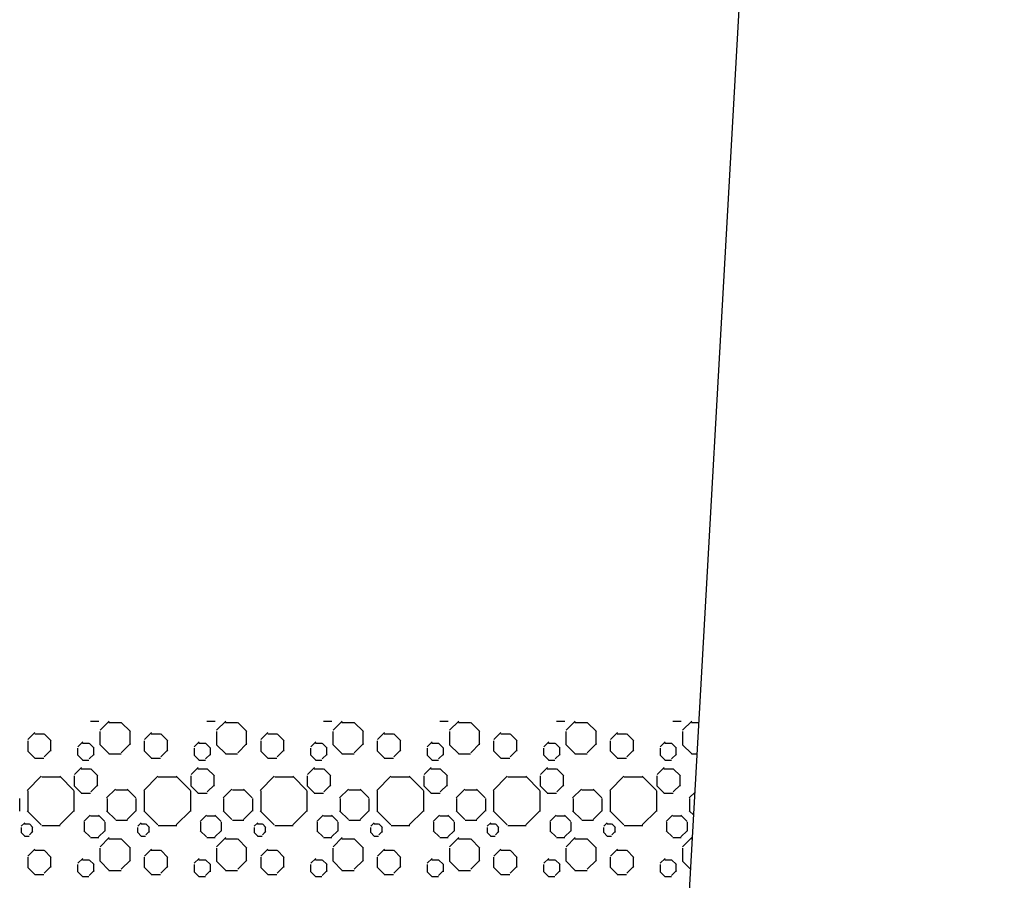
# Model space of a CAD drawing. Header units: inches. Extents: x 1837 to 2195, y 8687 to 9001.
# Tile 8 of 11: x 1932 to 1953, y 8825 to 8843. Entities that reach past the tile are written whole.
import ezdxf

# ---------------------------------------------------------------- set-up
doc = ezdxf.new("R2010")
doc.units = ezdxf.units.IN
doc.header["$MEASUREMENT"] = 0
doc.layers.add('S-DETL-LW07-PATT', color=2, linetype='CONTINUOUS')
doc.layers.add('S-DETL-LW20', color=1, linetype='CONTINUOUS')

msp = doc.modelspace()

# ---------------------------------------------------------------- linework, layer by layer
at = {"layer": 'S-DETL-LW07-PATT'}
for p, q in [((1933.203, 8827.95), (1933.382, 8827.95)), ((1933.41, 8827.753), (1933.606, 8827.949)), ((1935.703, 8827.95), (1935.882, 8827.95)), ((1935.91, 8827.753), (1936.106, 8827.949)), ((1938.203, 8827.95), (1938.382, 8827.95)), ((1938.41, 8827.753), (1938.606, 8827.949)), ((1940.703, 8827.95), (1940.882, 8827.95)), ((1940.91, 8827.753), (1941.106, 8827.949)), ((1943.203, 8827.95), (1943.382, 8827.95)), ((1943.41, 8827.753), (1943.606, 8827.949)), ((1945.703, 8827.95), (1945.882, 8827.95)), ((1945.91, 8827.753), (1946.106, 8827.949)), ((1933.405, 8827.726), (1933.405, 8827.441)), ((1933.601, 8827.922), (1933.859, 8827.922)), ((1934.06, 8827.726), (1933.864, 8827.922)), ((1934.055, 8827.441), (1934.055, 8827.726)), ((1935.905, 8827.726), (1935.905, 8827.441)), ((1936.101, 8827.922), (1936.359, 8827.922)), ((1936.56, 8827.726), (1936.364, 8827.922)), ((1936.555, 8827.441), (1936.555, 8827.726)), ((1938.405, 8827.726), (1938.405, 8827.441)), ((1938.601, 8827.922), (1938.859, 8827.922)), ((1939.06, 8827.726), (1938.864, 8827.922)), ((1939.055, 8827.441), (1939.055, 8827.726)), ((1940.905, 8827.726), (1940.905, 8827.441)), ((1941.101, 8827.922), (1941.359, 8827.922)), ((1941.56, 8827.726), (1941.364, 8827.922)), ((1941.555, 8827.441), (1941.555, 8827.726)), ((1943.405, 8827.726), (1943.405, 8827.441)), ((1943.601, 8827.922), (1943.859, 8827.922)), ((1944.06, 8827.726), (1943.864, 8827.922)), ((1944.055, 8827.441), (1944.055, 8827.726)), ((1945.905, 8827.726), (1945.905, 8827.441)), ((1946.101, 8827.922), (1946.262, 8827.922)), ((1931.856, 8827.527), (1931.856, 8827.307)), ((1931.862, 8827.554), (1932.012, 8827.704)), ((1932.007, 8827.677), (1932.205, 8827.677)), ((1932.362, 8827.526), (1932.211, 8827.677)), ((1932.356, 8827.307), (1932.356, 8827.527)), ((1932.931, 8827.398), (1933.037, 8827.503)), ((1934.356, 8827.527), (1934.356, 8827.307)), ((1934.362, 8827.554), (1934.512, 8827.704)), ((1934.507, 8827.677), (1934.705, 8827.677)), ((1934.862, 8827.526), (1934.711, 8827.677)), ((1934.856, 8827.307), (1934.856, 8827.527)), ((1935.431, 8827.398), (1935.537, 8827.503)), ((1936.856, 8827.527), (1936.856, 8827.307)), ((1936.862, 8827.554), (1937.012, 8827.704)), ((1937.007, 8827.677), (1937.205, 8827.677)), ((1937.362, 8827.526), (1937.211, 8827.677)), ((1937.356, 8827.307), (1937.356, 8827.527)), ((1937.931, 8827.398), (1938.037, 8827.503)), ((1939.356, 8827.527), (1939.356, 8827.307)), ((1939.362, 8827.554), (1939.512, 8827.704)), ((1939.507, 8827.677), (1939.705, 8827.677)), ((1939.862, 8827.526), (1939.711, 8827.677)), ((1939.856, 8827.307), (1939.856, 8827.527)), ((1940.431, 8827.398), (1940.537, 8827.503)), ((1941.856, 8827.527), (1941.856, 8827.307)), ((1941.862, 8827.554), (1942.012, 8827.704)), ((1942.007, 8827.677), (1942.205, 8827.677)), ((1942.362, 8827.526), (1942.211, 8827.677)), ((1942.356, 8827.307), (1942.356, 8827.527)), ((1942.931, 8827.398), (1943.037, 8827.503)), ((1944.356, 8827.527), (1944.356, 8827.307)), ((1944.362, 8827.554), (1944.512, 8827.704)), ((1944.507, 8827.677), (1944.705, 8827.677)), ((1944.862, 8827.526), (1944.711, 8827.677)), ((1944.856, 8827.307), (1944.856, 8827.527)), ((1945.431, 8827.398), (1945.537, 8827.503)), ((1932.012, 8827.156), (1931.862, 8827.307)), ((1932.211, 8827.184), (1932.362, 8827.334)), ((1932.926, 8827.371), (1932.926, 8827.217)), ((1933.031, 8827.476), (1933.17, 8827.476)), ((1933.281, 8827.37), (1933.175, 8827.476)), ((1933.276, 8827.217), (1933.276, 8827.371)), ((1933.606, 8827.245), (1933.41, 8827.441)), ((1933.864, 8827.272), (1934.06, 8827.469)), ((1934.512, 8827.156), (1934.362, 8827.307)), ((1934.711, 8827.184), (1934.862, 8827.334)), ((1935.426, 8827.371), (1935.426, 8827.217)), ((1935.531, 8827.476), (1935.67, 8827.476)), ((1935.781, 8827.37), (1935.675, 8827.476)), ((1935.776, 8827.217), (1935.776, 8827.371)), ((1936.106, 8827.245), (1935.91, 8827.441)), ((1936.364, 8827.272), (1936.56, 8827.469)), ((1937.012, 8827.156), (1936.862, 8827.307)), ((1937.211, 8827.184), (1937.362, 8827.334)), ((1937.926, 8827.371), (1937.926, 8827.217)), ((1938.031, 8827.476), (1938.17, 8827.476)), ((1938.281, 8827.37), (1938.175, 8827.476)), ((1938.276, 8827.217), (1938.276, 8827.371)), ((1938.606, 8827.245), (1938.41, 8827.441)), ((1938.864, 8827.272), (1939.06, 8827.469)), ((1939.512, 8827.156), (1939.362, 8827.307)), ((1939.711, 8827.184), (1939.862, 8827.334)), ((1940.426, 8827.371), (1940.426, 8827.217)), ((1940.531, 8827.476), (1940.67, 8827.476)), ((1940.781, 8827.37), (1940.675, 8827.476)), ((1940.776, 8827.217), (1940.776, 8827.371)), ((1941.106, 8827.245), (1940.91, 8827.441)), ((1941.364, 8827.272), (1941.56, 8827.469)), ((1942.012, 8827.156), (1941.862, 8827.307)), ((1942.211, 8827.184), (1942.362, 8827.334)), ((1942.926, 8827.371), (1942.926, 8827.217)), ((1943.031, 8827.476), (1943.17, 8827.476)), ((1943.281, 8827.37), (1943.175, 8827.476)), ((1943.276, 8827.217), (1943.276, 8827.371)), ((1943.606, 8827.245), (1943.41, 8827.441)), ((1943.864, 8827.272), (1944.06, 8827.469)), ((1944.512, 8827.156), (1944.362, 8827.307)), ((1944.711, 8827.184), (1944.862, 8827.334)), ((1945.426, 8827.371), (1945.426, 8827.217)), ((1945.531, 8827.476), (1945.67, 8827.476)), ((1945.781, 8827.37), (1945.675, 8827.476)), ((1945.776, 8827.217), (1945.776, 8827.371)), ((1946.106, 8827.245), (1945.91, 8827.441)), ((1932.007, 8827.157), (1932.205, 8827.157)), ((1933.037, 8827.111), (1932.931, 8827.217)), ((1933.031, 8827.112), (1933.17, 8827.112)), ((1933.175, 8827.139), (1933.281, 8827.244)), ((1933.601, 8827.245), (1933.859, 8827.245)), ((1934.507, 8827.157), (1934.705, 8827.157)), ((1935.537, 8827.111), (1935.431, 8827.217)), ((1935.531, 8827.112), (1935.67, 8827.112)), ((1935.675, 8827.139), (1935.781, 8827.244)), ((1936.101, 8827.245), (1936.359, 8827.245)), ((1937.007, 8827.157), (1937.205, 8827.157)), ((1938.037, 8827.111), (1937.931, 8827.217)), ((1938.031, 8827.112), (1938.17, 8827.112)), ((1938.175, 8827.139), (1938.281, 8827.244)), ((1938.601, 8827.245), (1938.859, 8827.245)), ((1939.507, 8827.157), (1939.705, 8827.157)), ((1940.537, 8827.111), (1940.431, 8827.217)), ((1940.531, 8827.112), (1940.67, 8827.112)), ((1940.675, 8827.139), (1940.781, 8827.244)), ((1941.101, 8827.245), (1941.359, 8827.245)), ((1942.007, 8827.157), (1942.205, 8827.157)), ((1943.037, 8827.111), (1942.931, 8827.217)), ((1943.031, 8827.112), (1943.17, 8827.112)), ((1943.175, 8827.139), (1943.281, 8827.244)), ((1943.601, 8827.245), (1943.859, 8827.245)), ((1944.507, 8827.157), (1944.705, 8827.157)), ((1945.537, 8827.111), (1945.431, 8827.217)), ((1945.531, 8827.112), (1945.67, 8827.112)), ((1945.675, 8827.139), (1945.781, 8827.244)), ((1946.101, 8827.245), (1946.224, 8827.245)), ((1932.862, 8826.804), (1933.012, 8826.954)), ((1933.007, 8826.927), (1933.205, 8826.927)), ((1933.362, 8826.776), (1933.211, 8826.927)), ((1935.362, 8826.804), (1935.512, 8826.954)), ((1935.507, 8826.927), (1935.705, 8826.927)), ((1935.862, 8826.776), (1935.711, 8826.927)), ((1937.862, 8826.804), (1938.012, 8826.954)), ((1938.007, 8826.927), (1938.205, 8826.927)), ((1938.362, 8826.776), (1938.211, 8826.927)), ((1940.362, 8826.804), (1940.512, 8826.954)), ((1940.507, 8826.927), (1940.705, 8826.927)), ((1940.862, 8826.776), (1940.711, 8826.927)), ((1942.862, 8826.804), (1943.012, 8826.954)), ((1943.007, 8826.927), (1943.205, 8826.927)), ((1943.362, 8826.776), (1943.211, 8826.927)), ((1945.362, 8826.804), (1945.512, 8826.954)), ((1945.507, 8826.927), (1945.705, 8826.927)), ((1945.862, 8826.776), (1945.711, 8826.927)), ((1931.847, 8826.464), (1932.149, 8826.765)), ((1932.157, 8826.752), (1932.554, 8826.752)), ((1932.847, 8826.464), (1932.546, 8826.765)), ((1932.856, 8826.777), (1932.856, 8826.557)), ((1933.356, 8826.557), (1933.356, 8826.777)), ((1934.347, 8826.464), (1934.649, 8826.765)), ((1934.657, 8826.752), (1935.054, 8826.752)), ((1935.347, 8826.464), (1935.046, 8826.765)), ((1935.356, 8826.777), (1935.356, 8826.557)), ((1935.856, 8826.557), (1935.856, 8826.777)), ((1936.847, 8826.464), (1937.149, 8826.765)), ((1937.157, 8826.752), (1937.554, 8826.752)), ((1937.847, 8826.464), (1937.546, 8826.765)), ((1937.856, 8826.777), (1937.856, 8826.557)), ((1938.356, 8826.557), (1938.356, 8826.777)), ((1939.347, 8826.464), (1939.649, 8826.765)), ((1939.657, 8826.752), (1940.054, 8826.752)), ((1940.347, 8826.464), (1940.046, 8826.765)), ((1940.356, 8826.777), (1940.356, 8826.557)), ((1940.856, 8826.557), (1940.856, 8826.777)), ((1941.847, 8826.464), (1942.149, 8826.765)), ((1942.157, 8826.752), (1942.554, 8826.752)), ((1942.847, 8826.464), (1942.546, 8826.765)), ((1942.856, 8826.777), (1942.856, 8826.557)), ((1943.356, 8826.557), (1943.356, 8826.777)), ((1944.347, 8826.464), (1944.649, 8826.765)), ((1944.657, 8826.752), (1945.054, 8826.752)), ((1945.347, 8826.464), (1945.046, 8826.765)), ((1945.356, 8826.777), (1945.356, 8826.557)), ((1945.856, 8826.557), (1945.856, 8826.777)), ((1931.856, 8826.451), (1931.856, 8826.012)), ((1932.856, 8826.012), (1932.856, 8826.451)), ((1933.012, 8826.406), (1932.862, 8826.557)), ((1933.211, 8826.434), (1933.362, 8826.584)), ((1933.551, 8826.301), (1933.74, 8826.489)), ((1933.748, 8826.476), (1933.996, 8826.476)), ((1934.176, 8826.301), (1933.988, 8826.489)), ((1934.356, 8826.451), (1934.356, 8826.012)), ((1935.356, 8826.012), (1935.356, 8826.451)), ((1935.512, 8826.406), (1935.362, 8826.557)), ((1935.711, 8826.434), (1935.862, 8826.584)), ((1936.051, 8826.301), (1936.24, 8826.489)), ((1936.248, 8826.476), (1936.496, 8826.476)), ((1936.676, 8826.301), (1936.488, 8826.489)), ((1936.856, 8826.451), (1936.856, 8826.012)), ((1937.856, 8826.012), (1937.856, 8826.451)), ((1938.012, 8826.406), (1937.862, 8826.557)), ((1938.211, 8826.434), (1938.362, 8826.584)), ((1938.551, 8826.301), (1938.74, 8826.489)), ((1938.748, 8826.476), (1938.996, 8826.476)), ((1939.176, 8826.301), (1938.988, 8826.489)), ((1939.356, 8826.451), (1939.356, 8826.012)), ((1940.356, 8826.012), (1940.356, 8826.451)), ((1940.512, 8826.406), (1940.362, 8826.557)), ((1940.711, 8826.434), (1940.862, 8826.584)), ((1941.051, 8826.301), (1941.24, 8826.489)), ((1941.248, 8826.476), (1941.496, 8826.476)), ((1941.676, 8826.301), (1941.488, 8826.489)), ((1941.856, 8826.451), (1941.856, 8826.012)), ((1942.856, 8826.012), (1942.856, 8826.451)), ((1943.012, 8826.406), (1942.862, 8826.557)), ((1943.211, 8826.434), (1943.362, 8826.584)), ((1943.551, 8826.301), (1943.74, 8826.489)), ((1943.748, 8826.476), (1943.996, 8826.476)), ((1944.176, 8826.301), (1943.988, 8826.489)), ((1944.356, 8826.451), (1944.356, 8826.012)), ((1945.356, 8826.012), (1945.356, 8826.451)), ((1945.512, 8826.406), (1945.362, 8826.557)), ((1945.711, 8826.434), (1945.862, 8826.584)), ((1931.685, 8826.014), (1931.685, 8826.288)), ((1933.007, 8826.407), (1933.205, 8826.407)), ((1933.56, 8826.288), (1933.56, 8826.014)), ((1934.185, 8826.014), (1934.185, 8826.288)), ((1935.507, 8826.407), (1935.705, 8826.407)), ((1936.06, 8826.288), (1936.06, 8826.014)), ((1936.685, 8826.014), (1936.685, 8826.288)), ((1938.007, 8826.407), (1938.205, 8826.407)), ((1938.56, 8826.288), (1938.56, 8826.014)), ((1939.185, 8826.014), (1939.185, 8826.288)), ((1940.507, 8826.407), (1940.705, 8826.407)), ((1941.06, 8826.288), (1941.06, 8826.014)), ((1941.685, 8826.014), (1941.685, 8826.288)), ((1943.007, 8826.407), (1943.205, 8826.407)), ((1943.56, 8826.288), (1943.56, 8826.014)), ((1944.185, 8826.014), (1944.185, 8826.288)), ((1945.507, 8826.407), (1945.705, 8826.407)), ((1946.051, 8826.301), (1946.178, 8826.428)), ((1946.06, 8826.288), (1946.06, 8826.014)), ((1932.149, 8825.724), (1931.847, 8826.025)), ((1932.546, 8825.724), (1932.847, 8826.025)), ((1933.74, 8825.838), (1933.551, 8826.027)), ((1933.988, 8825.838), (1934.176, 8826.027)), ((1934.649, 8825.724), (1934.347, 8826.025)), ((1935.046, 8825.724), (1935.347, 8826.025)), ((1936.24, 8825.838), (1936.051, 8826.027)), ((1936.488, 8825.838), (1936.676, 8826.027)), ((1937.149, 8825.724), (1936.847, 8826.025)), ((1937.546, 8825.724), (1937.847, 8826.025)), ((1938.74, 8825.838), (1938.551, 8826.027)), ((1938.988, 8825.838), (1939.176, 8826.027)), ((1939.649, 8825.724), (1939.347, 8826.025)), ((1940.046, 8825.724), (1940.347, 8826.025)), ((1941.24, 8825.838), (1941.051, 8826.027)), ((1941.488, 8825.838), (1941.676, 8826.027)), ((1942.149, 8825.724), (1941.847, 8826.025)), ((1942.546, 8825.724), (1942.847, 8826.025)), ((1943.74, 8825.838), (1943.551, 8826.027)), ((1943.988, 8825.838), (1944.176, 8826.027)), ((1944.649, 8825.724), (1944.347, 8826.025)), ((1945.046, 8825.724), (1945.347, 8826.025)), ((1946.15, 8825.928), (1946.051, 8826.027)), ((1933.059, 8825.796), (1933.195, 8825.931)), ((1933.203, 8825.918), (1933.382, 8825.918)), ((1933.509, 8825.796), (1933.374, 8825.931)), ((1933.748, 8825.825), (1933.996, 8825.825)), ((1935.559, 8825.796), (1935.695, 8825.931)), ((1935.703, 8825.918), (1935.882, 8825.918)), ((1936.009, 8825.796), (1935.874, 8825.931)), ((1936.248, 8825.825), (1936.496, 8825.825)), ((1938.059, 8825.796), (1938.195, 8825.931)), ((1938.203, 8825.918), (1938.382, 8825.918)), ((1938.509, 8825.796), (1938.374, 8825.931)), ((1938.748, 8825.825), (1938.996, 8825.825)), ((1940.559, 8825.796), (1940.695, 8825.931)), ((1940.703, 8825.918), (1940.882, 8825.918)), ((1941.009, 8825.796), (1940.874, 8825.931)), ((1941.248, 8825.825), (1941.496, 8825.825)), ((1943.059, 8825.796), (1943.195, 8825.931)), ((1943.203, 8825.918), (1943.382, 8825.918)), ((1943.509, 8825.796), (1943.374, 8825.931)), ((1943.748, 8825.825), (1943.996, 8825.825)), ((1945.559, 8825.796), (1945.695, 8825.931)), ((1945.703, 8825.918), (1945.882, 8825.918)), ((1946.009, 8825.796), (1945.874, 8825.931)), ((1931.713, 8825.667), (1931.713, 8825.558)), ((1931.719, 8825.694), (1931.794, 8825.77)), ((1931.789, 8825.743), (1931.888, 8825.743)), ((1931.969, 8825.667), (1931.893, 8825.742)), ((1931.963, 8825.558), (1931.963, 8825.667)), ((1932.157, 8825.711), (1932.554, 8825.711)), ((1933.068, 8825.782), (1933.068, 8825.585)), ((1933.518, 8825.585), (1933.518, 8825.782)), ((1934.213, 8825.667), (1934.213, 8825.558)), ((1934.219, 8825.694), (1934.294, 8825.77)), ((1934.289, 8825.743), (1934.388, 8825.743)), ((1934.469, 8825.667), (1934.393, 8825.742)), ((1934.463, 8825.558), (1934.463, 8825.667)), ((1934.657, 8825.711), (1935.054, 8825.711)), ((1935.568, 8825.782), (1935.568, 8825.585)), ((1936.018, 8825.585), (1936.018, 8825.782)), ((1936.713, 8825.667), (1936.713, 8825.558)), ((1936.719, 8825.694), (1936.794, 8825.77)), ((1936.789, 8825.743), (1936.888, 8825.743)), ((1936.969, 8825.667), (1936.893, 8825.742)), ((1936.963, 8825.558), (1936.963, 8825.667)), ((1937.157, 8825.711), (1937.554, 8825.711)), ((1938.068, 8825.782), (1938.068, 8825.585)), ((1938.518, 8825.585), (1938.518, 8825.782)), ((1939.213, 8825.667), (1939.213, 8825.558)), ((1939.219, 8825.694), (1939.294, 8825.77)), ((1939.289, 8825.743), (1939.388, 8825.743)), ((1939.469, 8825.667), (1939.393, 8825.742)), ((1939.463, 8825.558), (1939.463, 8825.667)), ((1939.657, 8825.711), (1940.054, 8825.711)), ((1940.568, 8825.782), (1940.568, 8825.585)), ((1941.018, 8825.585), (1941.018, 8825.782)), ((1941.713, 8825.667), (1941.713, 8825.558)), ((1941.719, 8825.694), (1941.794, 8825.77)), ((1941.789, 8825.743), (1941.888, 8825.743)), ((1941.969, 8825.667), (1941.893, 8825.742)), ((1941.963, 8825.558), (1941.963, 8825.667)), ((1942.157, 8825.711), (1942.554, 8825.711)), ((1943.068, 8825.782), (1943.068, 8825.585)), ((1943.518, 8825.585), (1943.518, 8825.782)), ((1944.213, 8825.667), (1944.213, 8825.558)), ((1944.219, 8825.694), (1944.294, 8825.77)), ((1944.289, 8825.743), (1944.388, 8825.743)), ((1944.469, 8825.667), (1944.393, 8825.742)), ((1944.463, 8825.558), (1944.463, 8825.667)), ((1944.657, 8825.711), (1945.054, 8825.711)), ((1945.568, 8825.782), (1945.568, 8825.585)), ((1946.018, 8825.585), (1946.018, 8825.782)), ((1931.794, 8825.482), (1931.719, 8825.557)), ((1931.789, 8825.482), (1931.888, 8825.482)), ((1931.893, 8825.51), (1931.969, 8825.585)), ((1933.195, 8825.463), (1933.059, 8825.598)), ((1933.203, 8825.45), (1933.382, 8825.45)), ((1933.374, 8825.463), (1933.509, 8825.598)), ((1933.41, 8825.253), (1933.606, 8825.449)), ((1933.601, 8825.422), (1933.859, 8825.422)), ((1934.06, 8825.226), (1933.864, 8825.422)), ((1934.294, 8825.482), (1934.219, 8825.557)), ((1934.289, 8825.482), (1934.388, 8825.482)), ((1934.393, 8825.51), (1934.469, 8825.585)), ((1935.695, 8825.463), (1935.559, 8825.598)), ((1935.703, 8825.45), (1935.882, 8825.45)), ((1935.874, 8825.463), (1936.009, 8825.598)), ((1935.91, 8825.253), (1936.106, 8825.449)), ((1936.101, 8825.422), (1936.359, 8825.422)), ((1936.56, 8825.226), (1936.364, 8825.422)), ((1936.794, 8825.482), (1936.719, 8825.557)), ((1936.789, 8825.482), (1936.888, 8825.482)), ((1936.893, 8825.51), (1936.969, 8825.585)), ((1938.195, 8825.463), (1938.059, 8825.598)), ((1938.203, 8825.45), (1938.382, 8825.45)), ((1938.374, 8825.463), (1938.509, 8825.598)), ((1938.41, 8825.253), (1938.606, 8825.449)), ((1938.601, 8825.422), (1938.859, 8825.422)), ((1939.06, 8825.226), (1938.864, 8825.422)), ((1939.294, 8825.482), (1939.219, 8825.557)), ((1939.289, 8825.482), (1939.388, 8825.482)), ((1939.393, 8825.51), (1939.469, 8825.585)), ((1940.695, 8825.463), (1940.559, 8825.598)), ((1940.703, 8825.45), (1940.882, 8825.45)), ((1940.874, 8825.463), (1941.009, 8825.598)), ((1940.91, 8825.253), (1941.106, 8825.449)), ((1941.101, 8825.422), (1941.359, 8825.422)), ((1941.56, 8825.226), (1941.364, 8825.422)), ((1941.794, 8825.482), (1941.719, 8825.557)), ((1941.789, 8825.482), (1941.888, 8825.482)), ((1941.893, 8825.51), (1941.969, 8825.585)), ((1943.195, 8825.463), (1943.059, 8825.598)), ((1943.203, 8825.45), (1943.382, 8825.45)), ((1943.374, 8825.463), (1943.509, 8825.598)), ((1943.41, 8825.253), (1943.606, 8825.449)), ((1943.601, 8825.422), (1943.859, 8825.422)), ((1944.06, 8825.226), (1943.864, 8825.422)), ((1944.294, 8825.482), (1944.219, 8825.557)), ((1944.289, 8825.482), (1944.388, 8825.482)), ((1944.393, 8825.51), (1944.469, 8825.585)), ((1945.695, 8825.463), (1945.559, 8825.598)), ((1945.703, 8825.45), (1945.882, 8825.45)), ((1945.874, 8825.463), (1946.009, 8825.598)), ((1945.91, 8825.253), (1946.106, 8825.449)), ((1946.101, 8825.422), (1946.121, 8825.422)), ((1931.862, 8825.054), (1932.012, 8825.204)), ((1932.007, 8825.177), (1932.205, 8825.177)), ((1933.405, 8825.226), (1933.405, 8824.941)), ((1934.055, 8824.941), (1934.055, 8825.226)), ((1934.362, 8825.054), (1934.512, 8825.204)), ((1934.507, 8825.177), (1934.705, 8825.177)), ((1935.905, 8825.226), (1935.905, 8824.941)), ((1936.555, 8824.941), (1936.555, 8825.226)), ((1936.862, 8825.054), (1937.012, 8825.204)), ((1937.007, 8825.177), (1937.205, 8825.177)), ((1938.405, 8825.226), (1938.405, 8824.941)), ((1939.055, 8824.941), (1939.055, 8825.226)), ((1939.362, 8825.054), (1939.512, 8825.204)), ((1939.507, 8825.177), (1939.705, 8825.177)), ((1940.905, 8825.226), (1940.905, 8824.941)), ((1941.555, 8824.941), (1941.555, 8825.226)), ((1941.862, 8825.054), (1942.012, 8825.204)), ((1942.007, 8825.177), (1942.205, 8825.177)), ((1943.405, 8825.226), (1943.405, 8824.941)), ((1944.055, 8824.941), (1944.055, 8825.226)), ((1944.362, 8825.054), (1944.512, 8825.204)), ((1944.507, 8825.177), (1944.705, 8825.177)), ((1945.905, 8825.226), (1945.905, 8824.941)), ((1931.856, 8825.027), (1931.856, 8824.807)), ((1932.362, 8825.026), (1932.211, 8825.177)), ((1932.356, 8824.807), (1932.356, 8825.027)), ((1932.931, 8824.898), (1933.037, 8825.003)), ((1933.031, 8824.976), (1933.17, 8824.976)), ((1933.281, 8824.87), (1933.175, 8824.976)), ((1933.864, 8824.772), (1934.06, 8824.968)), ((1934.356, 8825.027), (1934.356, 8824.807)), ((1934.862, 8825.026), (1934.711, 8825.177)), ((1934.856, 8824.807), (1934.856, 8825.027)), ((1935.431, 8824.898), (1935.537, 8825.003)), ((1935.531, 8824.976), (1935.67, 8824.976)), ((1935.781, 8824.87), (1935.675, 8824.976)), ((1936.364, 8824.772), (1936.56, 8824.968)), ((1936.856, 8825.027), (1936.856, 8824.807)), ((1937.362, 8825.026), (1937.211, 8825.177)), ((1937.356, 8824.807), (1937.356, 8825.027)), ((1937.931, 8824.898), (1938.037, 8825.003)), ((1938.031, 8824.976), (1938.17, 8824.976)), ((1938.281, 8824.87), (1938.175, 8824.976)), ((1938.864, 8824.772), (1939.06, 8824.968)), ((1939.356, 8825.027), (1939.356, 8824.807)), ((1939.862, 8825.026), (1939.711, 8825.177)), ((1939.856, 8824.807), (1939.856, 8825.027)), ((1940.431, 8824.898), (1940.537, 8825.003)), ((1940.531, 8824.976), (1940.67, 8824.976)), ((1940.781, 8824.87), (1940.675, 8824.976)), ((1941.364, 8824.772), (1941.56, 8824.968)), ((1941.856, 8825.027), (1941.856, 8824.807)), ((1942.362, 8825.026), (1942.211, 8825.177)), ((1942.356, 8824.807), (1942.356, 8825.027)), ((1942.931, 8824.898), (1943.037, 8825.003)), ((1943.031, 8824.976), (1943.17, 8824.976)), ((1943.281, 8824.87), (1943.175, 8824.976)), ((1943.864, 8824.772), (1944.06, 8824.968)), ((1944.356, 8825.027), (1944.356, 8824.807)), ((1944.862, 8825.026), (1944.711, 8825.177)), ((1944.856, 8824.807), (1944.856, 8825.027)), ((1945.431, 8824.898), (1945.537, 8825.003)), ((1945.531, 8824.976), (1945.67, 8824.976)), ((1945.781, 8824.87), (1945.675, 8824.976)), ((1932.012, 8824.656), (1931.862, 8824.807)), ((1932.211, 8824.684), (1932.362, 8824.834)), ((1932.926, 8824.871), (1932.926, 8824.717)), ((1933.276, 8824.717), (1933.276, 8824.871)), ((1933.606, 8824.745), (1933.41, 8824.941)), ((1934.512, 8824.656), (1934.362, 8824.807)), ((1934.711, 8824.684), (1934.862, 8824.834)), ((1935.426, 8824.871), (1935.426, 8824.717)), ((1935.776, 8824.717), (1935.776, 8824.871)), ((1936.106, 8824.745), (1935.91, 8824.941)), ((1937.012, 8824.656), (1936.862, 8824.807)), ((1937.211, 8824.684), (1937.362, 8824.834)), ((1937.926, 8824.871), (1937.926, 8824.717)), ((1938.276, 8824.717), (1938.276, 8824.871)), ((1938.606, 8824.745), (1938.41, 8824.941)), ((1939.512, 8824.656), (1939.362, 8824.807)), ((1939.711, 8824.684), (1939.862, 8824.834)), ((1940.426, 8824.871), (1940.426, 8824.717)), ((1940.776, 8824.717), (1940.776, 8824.871)), ((1941.106, 8824.745), (1940.91, 8824.941)), ((1942.012, 8824.656), (1941.862, 8824.807)), ((1942.211, 8824.684), (1942.362, 8824.834)), ((1942.926, 8824.871), (1942.926, 8824.717)), ((1943.276, 8824.717), (1943.276, 8824.871)), ((1943.606, 8824.745), (1943.41, 8824.941)), ((1944.512, 8824.656), (1944.362, 8824.807)), ((1944.711, 8824.684), (1944.862, 8824.834)), ((1945.426, 8824.871), (1945.426, 8824.717)), ((1945.776, 8824.717), (1945.776, 8824.871)), ((1946.084, 8824.766), (1945.91, 8824.941)), ((1932.007, 8824.657), (1932.205, 8824.657)), ((1933.037, 8824.611), (1932.931, 8824.717)), ((1933.031, 8824.612), (1933.17, 8824.612)), ((1933.175, 8824.639), (1933.281, 8824.744)), ((1933.601, 8824.745), (1933.859, 8824.745)), ((1934.507, 8824.657), (1934.705, 8824.657)), ((1935.537, 8824.611), (1935.431, 8824.717)), ((1935.531, 8824.612), (1935.67, 8824.612)), ((1935.675, 8824.639), (1935.781, 8824.744)), ((1936.101, 8824.745), (1936.359, 8824.745)), ((1937.007, 8824.657), (1937.205, 8824.657)), ((1938.037, 8824.611), (1937.931, 8824.717)), ((1938.031, 8824.612), (1938.17, 8824.612)), ((1938.175, 8824.639), (1938.281, 8824.744)), ((1938.601, 8824.745), (1938.859, 8824.745)), ((1939.507, 8824.657), (1939.705, 8824.657)), ((1940.537, 8824.611), (1940.431, 8824.717)), ((1940.531, 8824.612), (1940.67, 8824.612)), ((1940.675, 8824.639), (1940.781, 8824.744)), ((1941.101, 8824.745), (1941.359, 8824.745)), ((1942.007, 8824.657), (1942.205, 8824.657)), ((1943.037, 8824.611), (1942.931, 8824.717)), ((1943.031, 8824.612), (1943.17, 8824.612)), ((1943.175, 8824.639), (1943.281, 8824.744)), ((1943.601, 8824.745), (1943.859, 8824.745)), ((1944.507, 8824.657), (1944.705, 8824.657)), ((1945.537, 8824.611), (1945.431, 8824.717)), ((1945.531, 8824.612), (1945.67, 8824.612)), ((1945.675, 8824.639), (1945.781, 8824.744))]:
    msp.add_line(p, q, dxfattribs=at)
at = {"layer": 'S-DETL-LW20', "color": 4}
msp.add_line((1945.12, 8807.672), (1952.814, 8944.075), dxfattribs=at)

doc.saveas('drawing.dxf')
